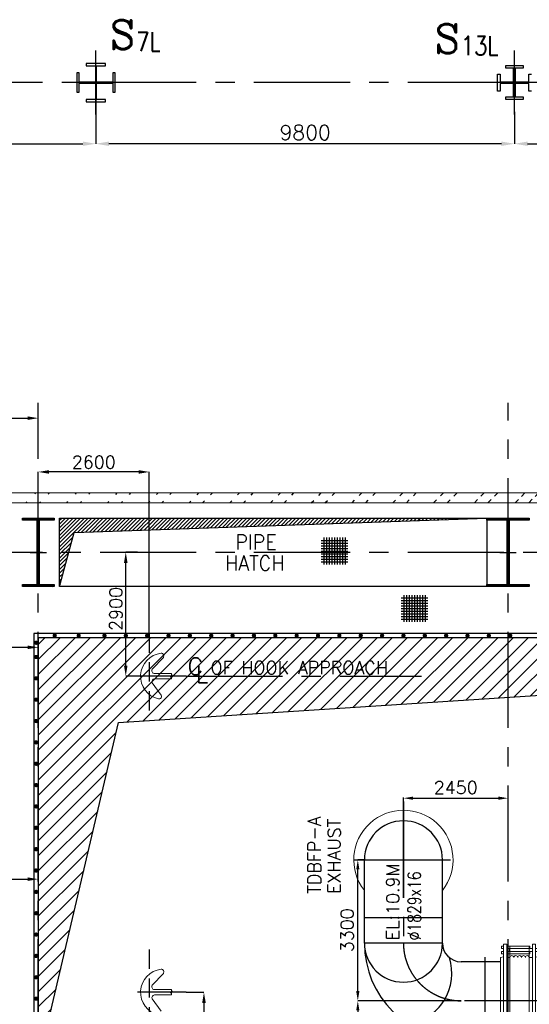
# Model space of a CAD drawing. Header units: inches. Extents: x 0 to 1544102, y -90707 to 23144100.
# Tile 86 of 181: x 216901 to 228834, y 143502 to 166557. Entities that reach past the tile are written whole.
import ezdxf

# ---------------------------------------------------------------- set-up
doc = ezdxf.new("R2010")
doc.units = ezdxf.units.IN
doc.header["$LTSCALE"] = 1800
doc.header["$MEASUREMENT"] = 0
for name, pattern in [('CENTER', [2, 1.25, -0.25, 0.25, -0.25]), ('GTDASH', [12, 8, -4]), ('HIDDEN', [0.375, 0.25, -0.125])]:
    doc.linetypes.add(name, pattern=pattern)
doc.layers.get('0').update_dxf_attribs({"color": 253})
for name, color, linetype in [('1_01_STEEL_TIER1', 7, 'Continuous'), ('CEN', 2, 'CENTER'), ('CEN_1', 8, 'CENTER'), ('COL', 1, 'Continuous'), ('GRID', 251, 'CENTER'), ('OPENING', 40, 'Continuous'), ('PIPE', 5, 'Continuous'), ('STEEL', 231, 'Continuous')]:
    doc.layers.add(name, color=color, linetype=linetype)
for name, color, linetype, lineweight in [('DIM', 4, 'Continuous', 18), ('EQUIP', 8, 'Continuous', 9), ('TEXT', 3, 'Continuous', 18), ('WALL', 6, 'Continuous', 18)]:
    doc.layers.add(name, color=color, linetype=linetype, lineweight=lineweight)
doc.styles.add('C4', font='COMPLEX', dxfattribs={"width": 0.75, "height": 625})
doc.styles.add('ROMANS', font='romans.shx')
doc.styles.add('S3', font='simplex.shx', dxfattribs={"width": 0.75, "height": 320})
doc.dimstyles.new('MAIN', dxfattribs={"dimtxt": 300, "dimasz": 225, "dimexe": 20, "dimexo": 20, "dimgap": 100, "dimtad": 1, "dimdec": 0, "dimzin": 0, "dimdsep": 46, "dimtxsty": 'ROMANS', "dimcen": 0.09, "dimclrd": 256, "dimclre": 9, "dimclrt": 256, "dimadec": 0, "dimazin": 0, "dimtfac": 1, "dimtdec": 0, "dimtofl": 0, "dimtmove": 0, "dimatfit": 3, "dimfxl": 0.18, "dimtolj": 1, "dimtzin": 0, "dimarcsym": 0})
doc.dimstyles.new('STANDARD1', dxfattribs={"dimtxt": 300, "dimasz": 250, "dimexe": 0, "dimexo": 0, "dimgap": 80, "dimtad": 1, "dimdec": 0, "dimzin": 0, "dimdsep": 46, "dimtxsty": 'ROMANS', "dimcen": 0, "dimclrd": 4, "dimclre": 4, "dimclrt": 4, "dimadec": 0, "dimazin": 0, "dimtfac": 0.09, "dimtdec": 0, "dimtix": 1, "dimtofl": 0, "dimtmove": 0, "dimatfit": 3, "dimfxl": 1, "dimtolj": 1, "dimtzin": 0, "dimarcsym": 0})
doc.dimstyles.new('USER175', dxfattribs={"dimscale": 175, "dimtxt": 2, "dimasz": 1.75, "dimexe": 0, "dimexo": 0, "dimgap": 0.5, "dimtad": 1, "dimdec": 0, "dimzin": 0, "dimdsep": 46, "dimtxsty": 'ROMANS', "dimcen": 0, "dimclrd": 4, "dimclre": 4, "dimclrt": 4, "dimadec": 0, "dimazin": 0, "dimtfac": 0.09, "dimtdec": 0, "dimtix": 1, "dimtofl": 0, "dimtmove": 0, "dimatfit": 3, "dimfxl": 1, "dimtolj": 1, "dimtzin": 0, "dimarcsym": 0})

# ---------------------------------------------------------------- blocks, each defined once
blk = doc.blocks.new('C-ROW COLUMN')
at = {"layer": 'COL'}
h = blk.add_hatch(dxfattribs=at)
h.set_pattern_fill('ANSI31', color=256, scale=200, style=0)
h.set_pattern_definition([(45, (-1315.907, -6.545), (-17.6776695, 17.6776695), [])])
h.paths.add_polyline_path([(77950, 120865), (76960, 120865), (76960, 120820), (77950, 120820)])
h.paths.add_polyline_path([(77478, 120820), (77433, 120820), (77433, 119310), (77478, 119310)])
h.paths.add_polyline_path([(77950, 119310), (76960, 119310), (76960, 119265), (77950, 119265)])
at = {"layer": 'CEN'}
for p, q in [((77455, 119265), (77455, 120865)), ((77264, 120065), (77647, 120065))]:
    blk.add_line(p, q, dxfattribs=at)
at = {"layer": 'COL'}
for points in [[(76960, 120865), (77950, 120865), (77950, 120820), (76960, 120820)], [(77433, 120820), (77478, 120820), (77478, 119310), (77433, 119310)], [(76960, 119310), (77950, 119310), (77950, 119265), (76960, 119265)]]:
    blk.add_lwpolyline(points, close=True, dxfattribs=at)
blk = doc.blocks.new('*D1645')
at = {"layer": 'Defpoints', "color": 0, "transparency": 16777216}
for p in [(-1100, 7079), (-1100, 6979), (400, 6979)]:
    blk.add_point(p, dxfattribs=at)
at = {"layer": 'DIM', "color": 4, "lineweight": -2, "transparency": 16777216}
for p, q in [((-1100, 6979), (-1100, 7079)), ((150, 7079), (-850, 7079)), ((400, 6979), (400, 7079))]:
    blk.add_line(p, q, dxfattribs=at)
at = {"layer": 'DIM', "color": 4, "transparency": 16777216}
for points in [[(-850, 7121), (-850, 7037), (-1100, 7079)], [(150, 7121), (150, 7037), (400, 7079)]]:
    blk.add_solid(points, dxfattribs=at)
at = {"layer": 'DIM', "color": 4, "transparency": 16777216, "insert": (-350, 7309), "char_height": 300, "attachment_point": 5, "style": 'ROMANS'}
blk.add_mtext('\\A1;1500', dxfattribs=at)
blk = doc.blocks.new('*D1646')
at = {"layer": 'Defpoints', "color": 0, "transparency": 16777216}
for p in [(4400, 1982), (400, 1730), (4400, 1730)]:
    blk.add_point(p, dxfattribs=at)
at = {"layer": 'DIM', "color": 4, "lineweight": -2, "transparency": 16777216}
for p, q in [((400, 1730), (400, 1982)), ((650, 1982), (4150, 1982)), ((4400, 1730), (4400, 1982))]:
    blk.add_line(p, q, dxfattribs=at)
at = {"layer": 'DIM', "color": 4, "transparency": 16777216}
for points in [[(650, 2024), (650, 1940), (400, 1982)], [(4150, 2024), (4150, 1940), (4400, 1982)]]:
    blk.add_solid(points, dxfattribs=at)
at = {"layer": 'DIM', "color": 4, "transparency": 16777216, "insert": (2400, 2212), "char_height": 300, "attachment_point": 5, "style": 'ROMANS'}
blk.add_mtext('\\A1;4000', dxfattribs=at)
blk = doc.blocks.new('*D1644')
at = {"layer": 'Defpoints', "color": 0, "transparency": 16777216}
for p in [(9050, 1982), (9050, 1446), (4400, 1330)]:
    blk.add_point(p, dxfattribs=at)
at = {"layer": 'DIM', "color": 4, "lineweight": -2, "transparency": 16777216}
for p, q in [((4400, 1330), (4400, 1982)), ((4650, 1982), (8800, 1982)), ((9050, 1446), (9050, 1982))]:
    blk.add_line(p, q, dxfattribs=at)
at = {"layer": 'DIM', "color": 4, "transparency": 16777216}
for points in [[(4650, 2024), (4650, 1940), (4400, 1982)], [(8800, 2024), (8800, 1940), (9050, 1982)]]:
    blk.add_solid(points, dxfattribs=at)
at = {"layer": 'DIM', "color": 4, "transparency": 16777216, "insert": (6725, 2212), "char_height": 300, "attachment_point": 5, "style": 'ROMANS'}
blk.add_mtext('\\A1;4650', dxfattribs=at)
blk = doc.blocks.new('*D318')
at = {"layer": 'Defpoints', "color": 0, "transparency": 16777216}
for p in [(233586, 164802), (228486, 164402), (233586, 163652)]:
    blk.add_point(p, dxfattribs=at)
at = {"layer": 'DIM', "color": 4, "lineweight": -2, "transparency": 16777216}
for p, q in [((233586, 164802), (233586, 163652)), ((228486, 164402), (228486, 163652)), ((228792, 163652), (233280, 163652))]:
    blk.add_line(p, q, dxfattribs=at)
at = {"layer": 'DIM', "color": 4, "transparency": 16777216}
for points in [[(228792, 163703), (228792, 163601), (228486, 163652)], [(233280, 163703), (233280, 163601), (233586, 163652)]]:
    blk.add_solid(points, dxfattribs=at)
at = {"layer": 'DIM', "color": 4, "transparency": 16777216, "insert": (231036, 163914), "char_height": 350, "attachment_point": 5, "style": 'ROMANS'}
blk.add_mtext('\\A1;5100', dxfattribs=at)
blk = doc.blocks.new('*D319')
at = {"layer": 'Defpoints', "color": 0, "transparency": 16777216}
for p in [(218686, 165170), (228486, 164402), (218686, 163652)]:
    blk.add_point(p, dxfattribs=at)
at = {"layer": 'DIM', "color": 4, "lineweight": -2, "transparency": 16777216}
for p, q in [((218686, 165170), (218686, 163652)), ((228486, 164402), (228486, 163652)), ((228180, 163652), (218992, 163652))]:
    blk.add_line(p, q, dxfattribs=at)
at = {"layer": 'DIM', "color": 4, "transparency": 16777216}
for points in [[(218992, 163703), (218992, 163601), (218686, 163652)], [(228180, 163703), (228180, 163601), (228486, 163652)]]:
    blk.add_solid(points, dxfattribs=at)
at = {"layer": 'DIM', "color": 4, "transparency": 16777216, "insert": (223586, 163914), "char_height": 350, "attachment_point": 5, "style": 'ROMANS'}
blk.add_mtext('\\A1;9800', dxfattribs=at)
blk = doc.blocks.new('*D320')
at = {"layer": 'Defpoints', "color": 0, "transparency": 16777216}
for p in [(218686, 165170), (206686, 164229), (218686, 163652)]:
    blk.add_point(p, dxfattribs=at)
at = {"layer": 'DIM', "color": 4, "lineweight": -2, "transparency": 16777216}
for p, q in [((218686, 165170), (218686, 163652)), ((206686, 164229), (206686, 163652)), ((206992, 163652), (218380, 163652))]:
    blk.add_line(p, q, dxfattribs=at)
at = {"layer": 'DIM', "color": 4, "transparency": 16777216}
for points in [[(206992, 163703), (206992, 163601), (206686, 163652)], [(218380, 163703), (218380, 163601), (218686, 163652)]]:
    blk.add_solid(points, dxfattribs=at)
at = {"layer": 'DIM', "color": 4, "transparency": 16777216, "insert": (212686, 163914), "char_height": 350, "attachment_point": 5, "style": 'ROMANS'}
blk.add_mtext('\\A1;12000', dxfattribs=at)
blk = doc.blocks.new('*D483')
at = {"layer": 'Defpoints', "color": 0, "transparency": 16777216}
for p in [(108642, 98028), (108914, 98028), (108914, 95128)]:
    blk.add_point(p, dxfattribs=at)
at = {"layer": 'DIM', "color": 4, "lineweight": -2, "transparency": 16777216}
for p, q in [((108914, 98028), (108642, 98028)), ((108642, 95378), (108642, 97778)), ((108914, 95128), (108642, 95128))]:
    blk.add_line(p, q, dxfattribs=at)
at = {"layer": 'DIM', "color": 4, "transparency": 16777216}
for points in [[(108600, 97778), (108684, 97778), (108642, 98028)], [(108600, 95378), (108684, 95378), (108642, 95128)]]:
    blk.add_solid(points, dxfattribs=at)
at = {"layer": 'DIM', "color": 4, "transparency": 16777216, "insert": (108412, 96703), "char_height": 300, "attachment_point": 5, "rotation": 90, "style": 'ROMANS'}
blk.add_mtext('\\A1;2900', dxfattribs=at)
blk = doc.blocks.new('*D484')
at = {"layer": 'Defpoints', "color": 0, "transparency": 16777216}
for p in [(106594, 99910), (106594, 99358), (109194, 96128)]:
    blk.add_point(p, dxfattribs=at)
at = {"layer": 'DIM', "color": 4, "lineweight": -2, "transparency": 16777216}
for p, q in [((106594, 99358), (106594, 99910)), ((108944, 99910), (106844, 99910)), ((109194, 96128), (109194, 99910))]:
    blk.add_line(p, q, dxfattribs=at)
at = {"layer": 'DIM', "color": 4, "transparency": 16777216}
for points in [[(106844, 99952), (106844, 99869), (106594, 99910)], [(108944, 99952), (108944, 99869), (109194, 99910)]]:
    blk.add_solid(points, dxfattribs=at)
at = {"layer": 'DIM', "color": 4, "transparency": 16777216, "insert": (107894, 100140), "char_height": 300, "attachment_point": 5, "style": 'ROMANS'}
blk.add_mtext('\\A1;2600', dxfattribs=at)
blk = doc.blocks.new('*D485')
at = {"layer": 'Defpoints', "color": 0, "transparency": 16777216}
for p in [(110059, 87728), (110059, 85028), (110473, 85028)]:
    blk.add_point(p, dxfattribs=at)
at = {"layer": 'DIM', "color": 4, "lineweight": -2, "transparency": 16777216}
for p, q in [((110059, 87728), (110473, 87728)), ((110473, 87478), (110473, 85278)), ((110059, 85028), (110473, 85028))]:
    blk.add_line(p, q, dxfattribs=at)
at = {"layer": 'DIM', "color": 4, "transparency": 16777216}
for points in [[(110432, 87478), (110515, 87478), (110473, 87728)], [(110432, 85278), (110515, 85278), (110473, 85028)]]:
    blk.add_solid(points, dxfattribs=at)
at = {"layer": 'DIM', "color": 4, "transparency": 16777216, "insert": (110243, 86762), "char_height": 300, "attachment_point": 5, "rotation": 90, "style": 'ROMANS'}
blk.add_mtext('\\A1;2700', dxfattribs=at)
blk = doc.blocks.new('A$C488D3A92')
at = {"layer": 'DIM', "color": 1}
for p, q in [((-1075, 1225), (-1075, 1275)), ((-1075, 1275), (-1025, 1275)), ((-1075, 1225), (-1025, 1225)), ((-1025, 0), (-1025, 1325)), ((-1025, 1325), (-950, 1325)), ((-950, 0), (-950, 1325)), ((-950, 1275), (-360, 1275)), ((-950, 1225), (-360, 1225)), ((-725, 0), (-725, 1225)), ((-375, 0), (-375, 1225)), ((-360, 1225), (-360, 1275)), ((-1100, 1013), (-1025, 1032)), ((-1100, 0), (-1100, 1013)), ((-1075, 1100), (-1075, 1150)), ((-1075, 1150), (-1025, 1150)), ((-1075, 1100), (-1025, 1100)), ((-950, 1150), (-725, 1150)), ((-950, 1100), (-725, 1100)), ((-950, 1013), (-725, 1013)), ((-875, 0), (-875, 1013)), ((-375, 1013), (-50, 1013)), ((-125, 150), (-125, 1013)), ((-50, 0), (-50, 1150)), ((-50, 1150), (25, 1150)), ((25, 0), (25, 1150)), ((100, 1013), (25, 1032)), ((100, 0), (100, 1013)), ((-1100, 0), (-1100, -1013)), ((-1025, 0), (-1025, -1325)), ((-950, 0), (-950, -1325)), ((-875, 0), (-875, -1013)), ((-725, 150), (-50, 150)), ((-725, 0), (-725, -1225)), ((-375, 0), (-375, -1225)), ((-50, 0), (-50, -1150)), ((25, 0), (25, -1150)), ((100, 0), (100, -1013)), ((-725, -150), (-50, -150)), ((-125, -150), (-125, -1013)), ((-1100, -1013), (-1025, -1032)), ((-1075, -1100), (-1075, -1150)), ((-1075, -1100), (-1025, -1100)), ((-1075, -1150), (-1025, -1150)), ((-950, -1013), (-725, -1013)), ((-950, -1100), (-725, -1100)), ((-950, -1150), (-725, -1150)), ((-375, -1013), (-50, -1013)), ((-50, -1150), (25, -1150)), ((100, -1013), (25, -1032)), ((-1075, -1225), (-1075, -1275)), ((-1075, -1225), (-1025, -1225)), ((-1075, -1275), (-1025, -1275)), ((-1025, -1325), (-950, -1325)), ((-950, -1225), (-360, -1225)), ((-950, -1275), (-360, -1275)), ((-360, -1225), (-360, -1275))]:
    blk.add_line(p, q, dxfattribs=at)
at = {"layer": 'DIM', "color": 2}
blk.add_line((-1100, 0), (100, 0), dxfattribs=at)
at = {"layer": 'DIM', "color": 1}
for radius in [100, 50]:
    blk.add_circle((-550, 0), radius, dxfattribs=at)
blk = doc.blocks.new('A$C75F90098')
at = {"layer": 'CEN'}
for p, q in [((0, 947), (0, 33)), ((1645, 490), (-1120, 490))]:
    blk.add_line(p, q, dxfattribs=at)
at = {"layer": 'TEXT', "color": 1}
for p, q in [((1172, 990), (1251, 990)), ((1172, 990), (1172, 190)), ((1438, 990), (1251, 990)), ((1438, 190), (1438, 990)), ((-1120, 640), (-1120, 340)), ((-915, 640), (-1120, 640)), ((1045, 650), (1172, 650)), ((1499, 650), (1438, 650)), ((-915, 340), (-1120, 340)), ((1045, 330), (1172, 330)), ((1503, 334), (1438, 334)), ((1172, 190), (1231, 190)), ((1231, 190), (1438, 190))]:
    blk.add_line(p, q, dxfattribs=at)
at = {"layer": 'TEXT', "color": 1, "flags": 128}
for points in [[(1251, 1244), (1105, 1244), (1095, 1241), (1088, 1234), (1085, 1224), (1088, 1214), (1095, 1207), (1105, 1204), (1251, 1204)], [(1251, 1244), (1266, 1244)], [(1251, 1204), (1266, 1204)], [(1266, 1244), (1505, 1244), (1515, 1241), (1522, 1234), (1525, 1224), (1522, 1214), (1515, 1207), (1505, 1204), (1266, 1204)], [(1272, 990), (1272, 1204)], [(1338, 990), (1338, 1204)], [(-397, 947), (-915, 947), (-54, 515), (-55, 513), (-60, 490), (-55, 467), (-54, 465), (-915, 33), (914, 33), (171, 410), (900, 410)], [(900, 570), (171, 570), (914, 947), (-397, 947)], [(1045, 223), (1045, 757), (927, 757), (927, 223), (1045, 223)], [(-53, 515), (-53, 515), (-54, 515)], [(-54, 465), (-53, 465), (-53, 465)], [(13, 515), (11, 515), (6, 515), (0, 515), (-6, 515), (-11, 515), (-16, 515), (-22, 515), (-23, 515), (-27, 515), (-31, 515), (-35, 515), (-40, 515), (-42, 515), (-43, 515), (-46, 515), (-47, 515), (-48, 515), (-50, 515), (-52, 515)], [(-52, 465), (-50, 465), (-48, 465), (-47, 465), (-46, 465), (-43, 465), (-42, 465), (-40, 465), (-35, 465), (-31, 465), (-27, 465), (-23, 465), (-22, 465), (-16, 465), (-11, 465), (-6, 465), (0, 465), (6, 465), (11, 465), (13, 465)], [(171, 570), (164, 567), (160, 566), (151, 562), (135, 556), (130, 555), (117, 550), (100, 544), (86, 540), (77, 537), (73, 536), (60, 532), (50, 530), (40, 528), (31, 526), (23, 525), (15, 524), (13, 524), (13, 456), (15, 456), (23, 455), (31, 454), (40, 452), (50, 450), (60, 448), (73, 444), (77, 443), (86, 440), (100, 436), (117, 430), (130, 425), (135, 424), (151, 418), (160, 414), (164, 413), (171, 410)], [(927, 330), (900, 330), (900, 650), (927, 650)], [(1499, 650), (1503, 646)], [(1503, 646), (1499, 650)], [(1504, 646), (1517, 635), (1519, 634), (1538, 619), (1545, 615), (1565, 599), (1589, 590), (1598, 584), (1632, 577), (1645, 579)], [(1578, 594), (1565, 599), (1545, 615), (1538, 619), (1519, 634), (1517, 635), (1504, 646)], [(1645, 401), (1645, 579), (1645, 401), (1632, 403), (1598, 396), (1589, 390), (1565, 381), (1545, 365), (1538, 361), (1519, 346), (1517, 345), (1504, 334)], [(1578, 386), (1589, 390), (1598, 396), (1632, 403), (1645, 401), (1645, 579), (1632, 577), (1598, 584), (1589, 590), (1578, 594)], [(1503, 334), (1499, 330)], [(1499, 330), (1503, 334)], [(1504, 334), (1517, 345), (1519, 346), (1538, 361), (1545, 365), (1565, 381), (1578, 386)]]:
    blk.add_lwpolyline(points, dxfattribs=at)
at = {"layer": 'TEXT', "color": 1, "linetype": 'GTDASH', "flags": 128}
for points in [[(1344, 1204), (1105, 1204), (1115, 1207), (1122, 1214), (1125, 1224), (1122, 1234), (1115, 1241), (1105, 1244), (1505, 1244), (1495, 1241), (1488, 1234), (1485, 1224), (1488, 1214), (1495, 1207), (1505, 1204), (1344, 1204)], [(1272, 1204), (1272, 1224), (1338, 1224), (1338, 1204)], [(1338, 1224), (1272, 1224)], [(1438, 990), (1172, 990)], [(1338, 990), (1338, 898), (1272, 898), (1272, 990)], [(1045, 757), (1045, 223), (927, 223), (927, 757), (1045, 757)], [(1338, 898), (1272, 898)], [(-54, 515), (-53, 515), (-53, 515)], [(-53, 465), (-53, 465), (-54, 465)], [(-52, 515), (-50, 515), (-48, 515), (-47, 515), (-46, 515), (-43, 515), (-42, 515), (-40, 515), (-35, 515), (-31, 515), (-27, 515), (-23, 515), (-22, 515), (-16, 515), (-11, 515), (-6, 515), (0, 515), (6, 515), (11, 515), (13, 515), (13, 524)], [(13, 515), (13, 465), (11, 465), (6, 465), (0, 465), (-6, 465), (-11, 465), (-16, 465), (-22, 465), (-23, 465), (-27, 465), (-31, 465), (-35, 465), (-40, 465), (-42, 465), (-43, 465), (-46, 465), (-47, 465), (-48, 465), (-50, 465), (-52, 465)], [(13, 465), (13, 456), (13, 524), (15, 524), (23, 525), (31, 526), (40, 528), (50, 530), (60, 532), (73, 536), (77, 537), (86, 540), (100, 544), (117, 550), (130, 555), (135, 556), (151, 562), (160, 566), (164, 567), (171, 570)], [(900, 650), (900, 330)], [(900, 570), (900, 410)], [(900, 410), (900, 570)], [(927, 330), (927, 650)], [(927, 650), (927, 330)], [(1045, 650), (1045, 330)], [(1045, 330), (1045, 650)], [(1645, 401), (1645, 579)], [(171, 410), (164, 413), (160, 414), (151, 418), (135, 424), (130, 425), (117, 430), (100, 436), (86, 440), (77, 443), (73, 444), (60, 448), (50, 450), (40, 452), (31, 454), (23, 455), (15, 456), (13, 456)], [(1172, 190), (1438, 190)]]:
    blk.add_lwpolyline(points, dxfattribs=at)
at = {"layer": 'TEXT', "color": 1, "flags": 128}
blk.add_lwpolyline([(-915, 33), (914, 33), (914, 947), (-915, 947)], close=True, dxfattribs=at)
blk = doc.blocks.new('A$C57677B11')
at = {"layer": 'DIM', "color": 1}
for p, q in [((-875, 1225), (-875, 1275)), ((-875, 1275), (-825, 1275)), ((-875, 1225), (-825, 1225)), ((-825, 1325), (-750, 1325)), ((-825, 0), (-825, 1325)), ((-750, 0), (-750, 1325)), ((-750, 1275), (-210, 1275)), ((-750, 1225), (-150, 1225)), ((-685, 1150), (-685, 1225)), ((-675, 1013), (-675, 1275)), ((-225, 1013), (-225, 1275)), ((-210, 1225), (-210, 1275)), ((-150, 1325), (-75, 1325)), ((-150, 0), (-150, 1325)), ((-75, 0), (-75, 1325)), ((-75, 1225), (-25, 1225)), ((-25, 1150), (-25, 1225)), ((-900, 1013), (-825, 1032)), ((-900, 0), (-900, 1013)), ((-875, 1100), (-875, 1150)), ((-875, 1150), (-825, 1150)), ((-875, 1100), (-825, 1100)), ((-750, 1150), (-150, 1150)), ((-750, 1100), (-210, 1100)), ((-750, 1013), (-675, 1013)), ((-675, 0), (-675, 1013)), ((-225, 1013), (-150, 1013)), ((-225, 0), (-225, 1013)), ((-210, 1100), (-210, 1150)), ((-75, 1150), (-25, 1150)), ((0, 1013), (-75, 1032)), ((0, 0), (0, 1013)), ((-900, 0), (-900, -1013)), ((-825, 0), (-825, -1325)), ((-750, 0), (-750, -1325)), ((-675, 0), (-675, -1013)), ((-225, 0), (-225, -1013)), ((-150, 0), (-150, -1325)), ((-75, 0), (-75, -1325)), ((0, 0), (0, -1013)), ((-900, -1013), (-825, -1032)), ((-875, -1100), (-875, -1150)), ((-875, -1100), (-825, -1100)), ((-875, -1150), (-825, -1150)), ((-750, -1013), (-675, -1013)), ((-750, -1100), (-210, -1100)), ((-750, -1150), (-150, -1150)), ((-685, -1150), (-685, -1225)), ((-675, -1013), (-675, -1275)), ((-225, -1013), (-150, -1013)), ((-225, -1013), (-225, -1275)), ((-210, -1100), (-210, -1150)), ((0, -1013), (-75, -1032)), ((-75, -1150), (-25, -1150)), ((-25, -1150), (-25, -1225)), ((-875, -1225), (-875, -1275)), ((-875, -1225), (-825, -1225)), ((-875, -1275), (-825, -1275)), ((-825, -1325), (-750, -1325)), ((-750, -1225), (-150, -1225)), ((-750, -1275), (-210, -1275)), ((-210, -1225), (-210, -1275)), ((-150, -1325), (-75, -1325)), ((-75, -1225), (-25, -1225))]:
    blk.add_line(p, q, dxfattribs=at)
at = {"layer": 'DIM', "color": 2}
blk.add_line((-900, 0), (0, 0), dxfattribs=at)
at = {"layer": 'DIM', "color": 1}
for centre, start, end in [((-630, 1013), 0, 180), ((-540, 1013), 0, 180), ((-450, 1013), 0, 180), ((-360, 1013), 0, 180), ((-270, 1013), 0, 180), ((-630, -1013), 180, 0), ((-540, -1013), 180, 0), ((-450, -1013), 180, 0), ((-360, -1013), 180, 0), ((-270, -1013), 180, 0)]:
    blk.add_arc(centre, 45, start, end, dxfattribs=at)
blk = doc.blocks.new('A$C666C458F')
at = {"layer": 'CEN'}
for p, q in [((7700, 25265), (7700, 19850)), ((-7700, 23163), (-7700, 19850)), ((-8847, 21800), (-6422, 21800)), ((8847, 21800), (6422, 21800)), ((-5795, 19520), (-5795, 17480)), ((5795, 19520), (5795, 17480)), ((-4020, 18500), (-6350, 18500)), ((4020, 18500), (6350, 18500)), ((-2670, 7260), (-2670, 17150)), ((2670, 7260), (2670, 17150)), ((-2409, 11080), (-2931, 11080)), ((2409, 11080), (2931, 11080)), ((2430, 11080), (2993, 11080)), ((-1756, 8132), (-3585, 8132)), ((3584, 8132), (1755, 8132)), ((-1756, 7528), (-3585, 7528)), ((3584, 7528), (1755, 7528))]:
    blk.add_line(p, q, dxfattribs=at)
for centre, start, end in [((-6350, 19850), 180, 270), ((6350, 19850), 270, 0), ((-4020, 17150), 0, 90), ((4020, 17150), 90, 180)]:
    blk.add_arc(centre, 1350, start, end, dxfattribs=at)
at = {"layer": 'CEN_1'}
for p, q in [((-7700, 20911), (-7700, 23030)), ((-2302, 11330), (-4029, 11330)), ((2302, 11330), (4029, 11330))]:
    blk.add_line(p, q, dxfattribs=at)
at = {"layer": 'DIM', "color": 1}
for p, q in [((-3770, 11680), (-3870, 11680)), ((-3870, 11680), (-3870, 10980)), ((-3820, 11680), (-3820, 10980)), ((-3770, 11680), (-3770, 10980)), ((-3585, 11584), (-3770, 11584)), ((3584, 11584), (3770, 11584)), ((3770, 11680), (3870, 11680)), ((3770, 11680), (3770, 10980)), ((3820, 11680), (3820, 10980)), ((3870, 11680), (3870, 10980)), ((-3585, 11076), (-3770, 11076)), ((3584, 11076), (3770, 11076)), ((-3770, 10980), (-3870, 10980)), ((3770, 10980), (3870, 10980))]:
    blk.add_line(p, q, dxfattribs=at)
for centre, radius in [((-2670, 11080), 203), ((-2670, 11080), 150), ((2670, 11080), 203), ((2670, 11080), 203), ((2670, 11080), 150), ((2670, 11080), 150)]:
    blk.add_circle(centre, radius, dxfattribs=at)
for centre in [(-7700, 21800), (7700, 21800)]:
    blk.add_arc(centre, 1162, 321.8751, 218.1249, dxfattribs=at)
at = {"layer": 'PIPE'}
for p, q in [((-8614, 19850), (-8614, 21800)), ((-6785, 19850), (-6785, 21800)), ((6786, 19850), (6786, 21800)), ((8615, 19850), (8615, 21800)), ((-8614, 20450), (-6785, 20450)), ((6786, 20450), (8615, 20450)), ((-6785, 19850), (-8614, 19850)), ((8615, 19850), (6786, 19850)), ((-5430, 19415), (-6350, 19415)), ((-4530, 19415), (-4020, 19415)), ((-4020, 17586), (-4020, 19415)), ((4520, 19415), (4020, 19415)), ((4020, 17586), (4020, 19415)), ((5430, 19415), (6350, 19415)), ((-5430, 17586), (-6350, 17586)), ((-4530, 17586), (-4020, 17586)), ((4520, 17586), (4020, 17586)), ((5430, 17586), (6350, 17586)), ((-3585, 17150), (-1756, 17150)), ((-3585, 15230), (-3585, 17150)), ((-1756, 15230), (-1756, 17150)), ((3584, 17150), (1755, 17150)), ((1755, 15230), (1755, 17150)), ((3584, 15230), (3584, 17150)), ((-3585, 14130), (-3585, 15030)), ((-1756, 14130), (-1756, 15030)), ((1755, 14130), (1755, 15030)), ((3584, 14130), (3584, 15030)), ((-3585, 10314), (-3585, 12930)), ((-1756, 10314), (-1756, 12930)), ((1755, 10314), (1755, 12930)), ((3584, 10314), (3584, 12930)), ((-3585, 7260), (-3585, 9400)), ((-1756, 7260), (-1756, 9400)), ((1755, 7260), (1755, 9400)), ((3584, 7260), (3584, 9400)), ((-1756, 8400), (-3585, 8400)), ((3584, 8400), (1755, 8400)), ((-3585, 7260), (-1756, 7260)), ((3584, 7260), (1755, 7260))]:
    blk.add_line(p, q, dxfattribs=at)
for centre, radius, start, end in [((-7700, 21800), 914, 0, 180), ((7700, 21800), 914, 0, 180), ((-6350, 19850), 2264, 180, 270), ((-7700, 19850), 914, 180, 0), ((-6350, 19850), 436, 180, 270), ((6350, 19850), 436, 270, 0), ((6350, 19850), 2264, 270, 0), ((7700, 19850), 914, 180, 0), ((-7762, 19143), 1196, 278.0287, 17.9009), ((-4020, 17150), 2264, 0, 90), ((4020, 17150), 2264, 90, 180), ((7762, 19143), 1181, 160.821, 261.3566), ((-4020, 17150), 436, 0, 90), ((4020, 17150), 436, 90, 180), ((-2670, 9781), 1886, 240.9922, 299.0078), ((2670, 9781), 1886, 240.9922, 299.0078), ((-2670, 9480), 1886, 240.9922, 299.0078), ((2670, 9480), 1886, 240.9922, 299.0078)]:
    blk.add_arc(centre, radius, start, end, dxfattribs=at)
at = {"layer": 'DIM'}
for name, p in [('A$C57677B11', (-4530, 18500)), ('A$C75F90098', (2670, 9367))]:
    blk.add_blockref(name, p, dxfattribs=at)
at = {"layer": 'DIM', "xscale": -1}
for name, p in [('A$C57677B11', (4530, 18500)), ('A$C75F90098', (-2670, 9367))]:
    blk.add_blockref(name, p, dxfattribs=at)
at = {"layer": 'DIM', "rotation": 270}
for p in [(-2670, 15130), (-2670, 13030)]:
    blk.add_blockref('A$C488D3A92', p, dxfattribs=at)
at = {"layer": 'DIM', "xscale": -1, "rotation": 90}
for p in [(2670, 15130), (2670, 13030)]:
    blk.add_blockref('A$C488D3A92', p, dxfattribs=at)
at = {"layer": 'TEXT', "style": 'ROMANS', "width": 0.8}
for p in [(7560, 23360), (-7294, 19915)]:
    blk.add_text('%%C1829x16', height=300, rotation=90, dxfattribs=at).set_placement(p)
at = {"layer": 'TEXT', "style": 'ROMANS'}
for s, p in [('EXHAUST', (9772, 22055)), ('TDBFP-B ', (9295, 22055)), ('TDBFP-A ', (-9636, 21006)), ('EXHAUST', (-9171, 21006))]:
    blk.add_text(s, height=300, rotation=90, dxfattribs=at).set_placement(p)
at = {"layer": 'TEXT', "char_height": 300, "attachment_point": 6, "rotation": 90, "style": 'ROMANS'}
for insert in [(7949, 24969), (-7949, 21718)]:
    blk.add_mtext('\\A1;EL:10.9M', dxfattribs=dict(at, insert=insert))
blk = doc.blocks.new('*D350')
at = {"layer": 'Defpoints', "color": 0, "transparency": 16777216}
for p in [(228336, 148328), (225886, 148063), (228336, 148063)]:
    blk.add_point(p, dxfattribs=at)
at = {"layer": 'DIM', "color": 9, "lineweight": -2, "transparency": 16777216}
for p, q in [((225886, 148083), (225886, 148348)), ((228336, 148083), (228336, 148348))]:
    blk.add_line(p, q, dxfattribs=at)
at = {"layer": 'DIM', "lineweight": -2, "transparency": 16777216}
blk.add_line((226111, 148328), (228111, 148328), dxfattribs=at)
at = {"layer": 'DIM', "transparency": 16777216}
for points in [[(226111, 148366), (226111, 148291), (225886, 148328)], [(228111, 148366), (228111, 148291), (228336, 148328)]]:
    blk.add_solid(points, dxfattribs=at)
at = {"layer": 'DIM', "transparency": 16777216, "insert": (227111, 148578), "char_height": 300, "attachment_point": 5, "style": 'ROMANS'}
blk.add_mtext('\\A1;2450', dxfattribs=at)
blk = doc.blocks.new('*D351')
at = {"layer": 'Defpoints', "color": 0, "transparency": 16777216}
for p in [(227236, 143585), (224199, 141085), (224818, 141085)]:
    blk.add_point(p, dxfattribs=at)
at = {"layer": 'DIM', "color": 9, "lineweight": -2, "transparency": 16777216}
for p, q in [((227236, 143585), (224818, 143585)), ((224199, 141085), (224818, 141085))]:
    blk.add_line(p, q, dxfattribs=at)
at = {"layer": 'DIM', "lineweight": -2, "transparency": 16777216}
blk.add_line((224818, 143360), (224818, 141310), dxfattribs=at)
at = {"layer": 'DIM', "transparency": 16777216}
for points in [[(224781, 143360), (224856, 143360), (224818, 143585)], [(224781, 141310), (224856, 141310), (224818, 141085)]]:
    blk.add_solid(points, dxfattribs=at)
at = {"layer": 'DIM', "transparency": 16777216, "insert": (224568, 142813), "char_height": 300, "attachment_point": 5, "rotation": 90, "style": 'ROMANS'}
blk.add_mtext('\\A1;2500', dxfattribs=at)
blk = doc.blocks.new('*D352')
at = {"layer": 'Defpoints', "color": 0, "transparency": 16777216}
for p in [(224818, 146885), (224972, 146885), (227236, 143585)]:
    blk.add_point(p, dxfattribs=at)
at = {"layer": 'DIM', "color": 9, "lineweight": -2, "transparency": 16777216}
for p, q in [((224972, 146885), (224818, 146885)), ((227236, 143585), (224818, 143585))]:
    blk.add_line(p, q, dxfattribs=at)
at = {"layer": 'DIM', "lineweight": -2, "transparency": 16777216}
blk.add_line((224818, 143810), (224818, 146660), dxfattribs=at)
at = {"layer": 'DIM', "transparency": 16777216}
for points in [[(224781, 146660), (224856, 146660), (224818, 146885)], [(224781, 143810), (224856, 143810), (224818, 143585)]]:
    blk.add_solid(points, dxfattribs=at)
at = {"layer": 'DIM', "transparency": 16777216, "insert": (224568, 145235), "char_height": 300, "attachment_point": 5, "rotation": 90, "style": 'ROMANS'}
blk.add_mtext('\\A1;3300', dxfattribs=at)
blk = doc.blocks.new('*D398')
at = {"layer": 'Defpoints', "color": 0, "transparency": 16777216}
for p in [(217336, 146634), (217336, 146432), (214836, 145390)]:
    blk.add_point(p, dxfattribs=at)
at = {"layer": 'DIM', "color": 4, "lineweight": -2, "transparency": 16777216}
for p, q in [((217336, 146634), (217336, 146432)), ((214836, 145390), (214836, 146432)), ((215086, 146432), (217086, 146432))]:
    blk.add_line(p, q, dxfattribs=at)
at = {"layer": 'DIM', "color": 4, "transparency": 16777216}
for points in [[(215086, 146474), (215086, 146391), (214836, 146432)], [(217086, 146474), (217086, 146391), (217336, 146432)]]:
    blk.add_solid(points, dxfattribs=at)
at = {"layer": 'DIM', "color": 4, "transparency": 16777216, "insert": (216086, 146662), "char_height": 300, "attachment_point": 5, "style": 'ROMANS'}
blk.add_mtext('\\A1;2500', dxfattribs=at)
blk = doc.blocks.new('*D399')
at = {"layer": 'Defpoints', "color": 0, "transparency": 16777216}
for p in [(217336, 151861), (217336, 151769), (214836, 149890)]:
    blk.add_point(p, dxfattribs=at)
at = {"layer": 'DIM', "color": 4, "lineweight": -2, "transparency": 16777216}
for p, q in [((214836, 149890), (214836, 151861)), ((215086, 151861), (217086, 151861)), ((217336, 151769), (217336, 151861))]:
    blk.add_line(p, q, dxfattribs=at)
at = {"layer": 'DIM', "color": 4, "transparency": 16777216}
for points in [[(215086, 151902), (215086, 151819), (214836, 151861)], [(217086, 151902), (217086, 151819), (217336, 151861)]]:
    blk.add_solid(points, dxfattribs=at)
at = {"layer": 'DIM', "color": 4, "transparency": 16777216, "insert": (216086, 152091), "char_height": 300, "attachment_point": 5, "style": 'ROMANS'}
blk.add_mtext('\\A1;2500', dxfattribs=at)
blk = doc.blocks.new('BOILER INTERCONNECTING PLATFORM')
at = {"layer": 'STEEL'}
h = blk.add_hatch(dxfattribs=at)
h.set_pattern_fill('ANSI37', color=256, scale=1000, style=0)
h.set_pattern_definition([(45, (-56600.44, -116471.87), (-88.38835, 88.38835), []), (135, (-56600.44, -116471.87), (-88.38835, -88.38835), [])])
h.paths.add_polyline_path([(-775.1, 3841.1), (60.5, 3841.1), (60.5, 2457.2), (-775.1, 2457.2)])
for p, q in [((-1100, 230), (-1100, 9840)), ((-1000, 230), (-1000, 9840)), ((300, 1630), (300, 9840)), ((400, 1730), (400, 9840)), ((4300, 1630), (300, 1630)), ((4400, 1730), (400, 1730)), ((4300, 230), (4300, 1630)), ((4400, 230), (4400, 1730))]:
    blk.add_line(p, q, dxfattribs=at)
for centre in [(-1049.8, 9514.3), (350.2, 9514.3), (350.2, 9514.3), (-1049.8, 9014.3), (350.2, 9014.3), (-1050, 8514.3), (350, 8514.3), (-1050, 8014.3), (350, 8014.3), (-1050, 7514.3), (350, 7514.3), (-1050, 7014.3), (350, 7014.3), (-1050, 6514.3), (350, 6514.3), (-1050, 6014.3), (350, 6014.3), (-1050, 5514.3), (350, 5514.3), (-1050, 5014.3), (350, 5014.3), (-1050, 4514.3), (350, 4514.3), (-1050, 4014.3), (350, 4014.3), (-1050, 3514.3), (350, 3514.3), (-1050, 3014.3), (350, 3014.3), (-1050, 2514.3), (350, 2514.3), (-1050, 2014.3), (350, 2014.3), (585.7, 1680), (884.8, 1680), (1285.7, 1680), (1785.7, 1680), (2285.7, 1680), (2785.7, 1680), (3285.7, 1680), (3785.7, 1680), (-1050, 1514.3), (-1050, 1014.3), (4350, 1014.3), (-1050, 514.3), (4350, 514.3)]:
    blk.add_circle(centre, 50, dxfattribs=at)
at = {"layer": 'TEXT', "color": 3, "char_height": 375, "attachment_point": 4, "rotation": 90, "style": 'ROMANS'}
for s, insert in [('BOILER INTERCONNECTING', (-2057.4, 793)), ('PLATFORM AT 8.5M', (-1499.6, 793))]:
    blk.add_mtext(s, dxfattribs=dict(at, insert=insert))
at = {"layer": 'DIM'}
for base, p1, p2, picture, middle in [((-1100, 7079.1), (400, 6979.1), (-1100, 6979.1), '*D1645', (-350, 7309.1)), ((4400, 1981.8), (400, 1730), (4400, 1730), '*D1646', (2400, 2211.8)), ((9050, 1981.8), (4400, 1330), (9050, 1446.2), '*D1644', (6725, 2211.8))]:
    dim = blk.add_linear_dim(base=base, p1=p1, p2=p2, dimstyle='STANDARD1', dxfattribs=at)
    dim.commit()
    dim.dimension.update_dxf_attribs({"geometry": picture, "text_midpoint": middle})
blk = doc.blocks.new('TDBFP CRANE HOOK POSITIONS')
at = {"layer": 'CEN', "linetype": 'HIDDEN'}
for p, q in [((109193.8, 96127.6), (109193.8, 94127.6)), ((109193.8, 88727.6), (109193.8, 86727.6))]:
    blk.add_line(p, q, dxfattribs=at)
at = {"layer": 'CEN'}
blk.add_line((110058.5, 95127.6), (115564.1, 95127.6), dxfattribs=at)
for points in [[(110058.5, 95127.6), (108913.5, 95127.6)], [(110058.5, 87727.6), (108913.5, 87727.6)]]:
    blk.add_lwpolyline(points, dxfattribs=at)
at = {"layer": 'EQUIP'}
for points in [[(109469.2, 95667.2, 0.83665), (109409, 94595.2)], [(109522.3, 95567.6, 0.593417), (109469.2, 95667.2)], [(109261.2, 95291.4, 0.575065), (109311.3, 95191.8)], [(109316.1, 95063.4, 0.52945), (109261.4, 94972.7)], [(109409, 94595.2, 0.590638), (109473.8, 94685)], [(109469.2, 88267.2, 0.83665), (109409, 87195.2)], [(109522.3, 88167.6, 0.593417), (109469.2, 88267.2)], [(109261.2, 87891.4, 0.575065), (109311.3, 87791.8)], [(109316.1, 87663.4, 0.52945), (109261.4, 87572.7)]]:
    blk.add_lwpolyline(points, format="xyb", dxfattribs=at)
for points in [[(109522.3, 95567.6), (109261.2, 95291.4)], [(109714.1, 95191.8), (109311.3, 95191.8)], [(109716.8, 95063.4), (109316.1, 95063.4)], [(109737.8, 95149.5), (109679.9, 95110.3)], [(109679.9, 95110.3), (109716.8, 95110.3)], [(109714.1, 95191.8), (109714.1, 95149.5)], [(109714.1, 95149.5), (109737.8, 95149.5)], [(109716.8, 95110.3), (109716.8, 95063.4)], [(109473.8, 94685), (109261.4, 94972.7)], [(109522.3, 88167.6), (109261.2, 87891.4)], [(109714.1, 87791.8), (109311.3, 87791.8)], [(109716.8, 87663.4), (109316.1, 87663.4)], [(109737.8, 87749.5), (109679.9, 87710.3)], [(109679.9, 87710.3), (109716.8, 87710.3)], [(109714.1, 87791.8), (109714.1, 87749.5)], [(109714.1, 87749.5), (109737.8, 87749.5)], [(109716.8, 87710.3), (109716.8, 87663.4)], [(109473.8, 87285), (109261.4, 87572.7)]]:
    blk.add_lwpolyline(points, dxfattribs=at)
at = {"layer": 'TEXT', "style": 'ROMANS'}
for s, height, p in [('C', 400, (110091.1, 95159.3)), (' OF HOOK APPROACH', 300, (110421.9, 95177.6)), ('L', 400, (110285.8, 94970.1))]:
    blk.add_text(s, height=height, dxfattribs=at).set_placement(p)
at = {"layer": 'DIM'}
dim = blk.add_linear_dim(base=(106593.8, 99910.4), p1=(109193.8, 96127.6), p2=(106593.8, 99357.6), dimstyle='STANDARD1', dxfattribs=at)
dim.commit()
dim.dimension.update_dxf_attribs({"geometry": '*D484', "text_midpoint": (107893.8, 100140.4)})
for base, p1, p2, picture, middle in [((108642, 98027.6), (108913.5, 95127.6), (108913.5, 98027.6), '*D483', (108642, 96703.2)), ((110473.5, 85027.6), (110058.5, 87727.6), (110058.5, 85027.6), '*D485', (110473.5, 86761.6))]:
    dim = blk.add_linear_dim(base=base, p1=p1, p2=p2, angle=90, dimstyle='STANDARD1', dxfattribs=at)
    dim.commit()
    dim.dimension.update_dxf_attribs({"geometry": picture, "text_midpoint": middle, "dimtype": 160})

msp = doc.modelspace()

# ---------------------------------------------------------------- hatches: boundary and pattern name
h = msp.add_hatch()
h.set_pattern_fill('ANSI32', color=256, scale=1800, style=0)
h.set_pattern_definition([(45, (0, -1662.84), (-477.2971, 477.2971), []), (45, (318.2, -1662.84), (-477.2971, 477.2971), [])])
edge = h.paths.add_edge_path()
edge.add_line((212686.2, 155474.89), (258486.2, 155474.89))
edge.add_line((212686.2, 155244.89), (258486.2, 155244.89))
at = {"layer": 'COL'}
h = msp.add_hatch(dxfattribs=at)
h.set_pattern_fill('ANSI31', color=256, scale=200, style=0)
h.set_pattern_definition([(45, (138564.853, 34013.195), (-17.6776695, 17.6776695), [])])
h.paths.add_polyline_path([(217706.2, 154884.89), (216966.2, 154884.89), (216966.2, 154839.89), (217706.2, 154839.89)])
h.paths.add_polyline_path([(217358.7, 154839.89), (217313.7, 154839.89), (217313.7, 153329.89), (217358.7, 153329.89)])
h.paths.add_polyline_path([(217706.2, 153329.89), (216966.2, 153329.89), (216966.2, 153284.89), (217706.2, 153284.89)])
at = {"layer": 'OPENING'}
h = msp.add_hatch(dxfattribs=at)
h.set_pattern_fill('ANSI31', color=8, scale=500, style=0)
h.set_pattern_definition([(45, (-256150.27, 56057.26), (-44.194174, 44.194174), [])])
h.paths.add_polyline_path([(227836.2, 154884.89), (217836.2, 154884.89), (217836.2, 154084.89), (218050.56, 154084.89), (218174.51, 154547.5)])
h.paths.add_polyline_path([(218050.56, 154084.89), (217836.2, 154084.89), (217836.2, 153284.89)])
h = msp.add_hatch(dxfattribs=at)
h.set_pattern_fill('ANSI31', color=8, scale=2000, style=0)
h.paths.add_polyline_path([(228336.2, 152084.89), (217336.2, 152084.89), (217336.2, 142084.89), (219215.22, 150097.5), (228336.2, 150689.48)])
h.paths.add_polyline_path([(238836.2, 152084.89), (228336.2, 152084.89), (228336.2, 150689.48), (238836.33, 151370.97)])
h.paths.add_polyline_path([(249836.2, 152084.89), (238836.2, 152084.89), (238836.33, 151370.97)])

# ---------------------------------------------------------------- linework, layer by layer
at = {"layer": '1_01_STEEL_TIER1', "color": 1}
msp.add_lwpolyline([(218911.21, 164690.88), (218698.71, 164690.88), (218698.71, 165072.37), (219080.21, 165072.37), (219080.21, 164859.88), (219136.21, 164859.88), (219136.21, 165309.88), (219080.21, 165309.88), (219080.21, 165097.37), (218698.71, 165097.37), (218698.71, 165478.87), (218911.21, 165478.87), (218911.21, 165534.88), (218461.21, 165534.88), (218461.21, 165478.87), (218673.71, 165478.87), (218673.71, 165097.37), (218292.21, 165097.37), (218292.21, 165309.88), (218236.21, 165309.88), (218236.21, 164859.88), (218292.21, 164859.88), (218292.21, 165072.37), (218673.71, 165072.37), (218673.71, 164690.88), (218461.21, 164690.88), (218461.21, 164634.88), (218911.21, 164634.88)], close=True, dxfattribs=at)
msp.add_lwpolyline([(228886.21, 164884.88), (228823.21, 164884.88), (228823.21, 165064.88), (228506.21, 165064.88), (228506.21, 164747.88), (228686.21, 164747.88), (228686.21, 164684.88), (228286.21, 164684.88), (228286.21, 164747.88), (228466.21, 164747.88), (228466.21, 165064.88), (228149.21, 165064.88), (228149.21, 164884.88), (228086.21, 164884.88), (228086.21, 165284.88), (228149.21, 165284.88), (228149.21, 165104.88), (228466.21, 165104.88), (228466.21, 165421.88), (228286.21, 165421.88), (228286.21, 165484.88), (228686.21, 165484.88), (228686.21, 165421.88), (228506.21, 165421.88), (228506.21, 165104.88), (228823.21, 165104.88), (228823.21, 165284.88), (228886.21, 165284.88)], dxfattribs=at)
at = {"layer": 'CEN'}
for p, q in [((218686.2, 164334.89), (218686.2, 165834.89)), ((228486.2, 164334.89), (228486.2, 165834.89)), ((217336.2, 153284.89), (217336.2, 154884.89)), ((217144.63, 154084.89), (217527.77, 154084.89))]:
    msp.add_line(p, q, dxfattribs=at)
at = {"layer": 'COL'}
for points in [[(216966.2, 154884.89), (217706.2, 154884.89), (217706.2, 154839.89), (216966.2, 154839.89)], [(217313.7, 154839.89), (217358.7, 154839.89), (217358.7, 153329.89), (217313.7, 153329.89)], [(216966.2, 153329.89), (217706.2, 153329.89), (217706.2, 153284.89), (216966.2, 153284.89)]]:
    msp.add_lwpolyline(points, close=True, dxfattribs=at)
at = {"layer": 'GRID'}
for p, q in [((278636.2, 165084.89), (143536.2, 165084.89)), ((217336.2, 103174.13), (217336.2, 157584.89)), ((228336.2, 103174.13), (228336.2, 157584.89)), ((278636.2, 154084.89), (143536.2, 154084.89))]:
    msp.add_line(p, q, dxfattribs=at)
at = {"layer": 'OPENING'}
for points in [[(217836.2, 154884.89), (227836.2, 154884.89), (227836.2, 153284.89), (217836.2, 153284.89)], [(217236.2, 141984.89), (249936.2, 141984.89), (249936.2, 152184.89), (217236.2, 152184.89)], [(217336.2, 142084.89), (249836.2, 142084.89), (249836.2, 152084.89), (217336.2, 152084.89)]]:
    msp.add_lwpolyline(points, close=True, dxfattribs=at)
for points in [[(217836.2, 153284.89), (218174.51, 154547.5), (227836.2, 154884.89)], [(217336.2, 142084.89), (219215.22, 150097.5), (249836.2, 152084.89)]]:
    msp.add_lwpolyline(points, dxfattribs=at)
at = {"layer": 'OPENING', "const_width": 50}
for points in [[(217696.06, 152134.89, 1), (217746.06, 152134.89, 1)], [(218257.28, 152134.89, 1), (218307.28, 152134.89, 1)], [(218861.2, 152134.89, 1), (218911.2, 152134.89, 1)], [(219361.2, 152134.89, 1), (219411.2, 152134.89, 1)], [(219861.2, 152134.89, 1), (219911.2, 152134.89, 1)], [(220361.2, 152134.89, 1), (220411.2, 152134.89, 1)], [(220861.2, 152134.89, 1), (220911.2, 152134.89, 1)], [(221361.2, 152134.89, 1), (221411.2, 152134.89, 1)], [(221861.2, 152134.89, 1), (221911.2, 152134.89, 1)], [(222361.2, 152134.89, 1), (222411.2, 152134.89, 1)], [(222861.2, 152134.89, 1), (222911.2, 152134.89, 1)], [(223361.2, 152134.89, 1), (223411.2, 152134.89, 1)], [(223861.2, 152134.89, 1), (223911.2, 152134.89, 1)], [(224361.2, 152134.89, 1), (224411.2, 152134.89, 1)], [(224861.2, 152134.89, 1), (224911.2, 152134.89, 1)], [(225361.2, 152134.89, 1), (225411.2, 152134.89, 1)], [(225861.2, 152134.89, 1), (225911.2, 152134.89, 1)], [(226361.2, 152134.89, 1), (226411.2, 152134.89, 1)], [(226861.2, 152134.89, 1), (226911.2, 152134.89, 1)], [(227361.2, 152134.89, 1), (227411.2, 152134.89, 1)], [(227861.2, 152134.89, 1), (227911.2, 152134.89, 1)], [(228361.2, 152134.89, 1), (228411.2, 152134.89, 1)], [(217261.2, 151967.97, 1), (217311.2, 151967.97, 1)], [(217286.2, 151659.89, 1), (217286.2, 151609.89, 1)], [(217286.2, 151159.89, 1), (217286.2, 151109.89, 1)], [(217286.2, 150659.89, 1), (217286.2, 150609.89, 1)], [(217286.2, 150159.89, 1), (217286.2, 150109.89, 1)], [(217286.2, 149659.89, 1), (217286.2, 149609.89, 1)], [(217286.2, 149159.89, 1), (217286.2, 149109.89, 1)], [(217286.2, 148659.89, 1), (217286.2, 148609.89, 1)], [(217286.2, 148159.89, 1), (217286.2, 148109.89, 1)], [(217286.2, 147659.89, 1), (217286.2, 147609.89, 1)], [(217286.2, 147159.89, 1), (217286.2, 147109.89, 1)], [(217286.2, 146659.89, 1), (217286.2, 146609.89, 1)], [(217286.2, 146159.89, 1), (217286.2, 146109.89, 1)], [(217286.2, 145659.89, 1), (217286.2, 145609.89, 1)], [(217286.2, 145159.89, 1), (217286.2, 145109.89, 1)], [(217286.2, 144659.89, 1), (217286.2, 144609.89, 1)], [(217286.2, 144159.89, 1), (217286.2, 144109.89, 1)], [(217286.2, 143659.89, 1), (217286.2, 143609.89, 1)]]:
    msp.add_lwpolyline(points, format="xyb", close=True, dxfattribs=at)
at = {"layer": 'STEEL', "flags": 128}
for points in [[(223958.64, 154366.14), (224583.64, 154366.14)], [(223958.64, 154303.64), (224583.64, 154303.64)], [(223958.64, 154241.14), (224583.64, 154241.14)], [(224021.14, 154428.64), (224021.14, 153803.64)], [(224083.64, 154428.64), (224083.64, 153803.64)], [(224146.14, 154428.64), (224146.14, 153803.64)], [(224208.64, 154428.64), (224208.64, 153803.64)], [(224271.14, 154428.64), (224271.14, 153803.64)], [(224333.64, 154428.64), (224333.64, 153803.64)], [(224396.14, 154428.64), (224396.14, 153803.64)], [(224458.64, 154428.64), (224458.64, 153803.64)], [(224521.14, 154428.64), (224521.14, 153803.64)], [(223958.64, 154178.64), (224583.64, 154178.64)], [(223958.64, 154116.14), (224583.64, 154116.14)], [(223958.64, 154053.64), (224583.64, 154053.64)], [(223958.64, 153991.14), (224583.64, 153991.14)], [(223958.64, 153928.64), (224583.64, 153928.64)], [(223958.64, 153866.14), (224583.64, 153866.14)], [(225894.44, 153083.58), (225894.44, 152458.58)], [(225956.94, 153083.58), (225956.94, 152458.58)], [(226019.44, 153083.58), (226019.44, 152458.58)], [(226081.94, 153083.58), (226081.94, 152458.58)], [(226144.44, 153083.58), (226144.44, 152458.58)], [(226206.94, 153083.58), (226206.94, 152458.58)], [(226269.44, 153083.58), (226269.44, 152458.58)], [(226331.94, 153083.58), (226331.94, 152458.58)], [(226394.44, 153083.58), (226394.44, 152458.58)], [(225831.94, 153021.08), (226456.94, 153021.08)], [(225831.94, 152958.58), (226456.94, 152958.58)], [(225831.94, 152896.08), (226456.94, 152896.08)], [(225831.94, 152833.58), (226456.94, 152833.58)], [(225831.94, 152771.08), (226456.94, 152771.08)], [(225831.94, 152708.58), (226456.94, 152708.58)], [(225831.94, 152646.08), (226456.94, 152646.08)], [(225831.94, 152583.58), (226456.94, 152583.58)], [(225831.94, 152521.08), (226456.94, 152521.08)]]:
    msp.add_lwpolyline(points, dxfattribs=at)
at = {"layer": 'WALL'}
for p, q in [((212686.2, 155474.89), (258486.2, 155474.89)), ((212686.2, 155244.89), (258486.2, 155244.89))]:
    msp.add_line(p, q, dxfattribs=at)

# ---------------------------------------------------------------- block references
for name, p in [('BOILER INTERCONNECTING PLATFORM', (208286.2, 155244.89)), ('TDBFP CRANE HOOK POSITIONS', (110742.45, 56057.26)), ('C-ROW COLUMN', (150880.76, 34019.74)), ('A$C666C458F', (233586.2, 125084.89))]:
    msp.add_blockref(name, p)

# ---------------------------------------------------------------- texts
at = {"layer": 'TEXT', "style": 'C4', "text_generation_flag": 6}
for p in [(219017.38, 165869.95), (226622.24, 165775.68)]:
    msp.add_text('S', height=675, rotation=180, dxfattribs=at).set_placement(p)
at = {"layer": 'TEXT', "style": 'S3', "width": 0.8}
for s, p in [('7L', (219629.4, 165817.41)), ('13L', (227234.25, 165723.14))]:
    msp.add_text(s, height=450, dxfattribs=at).set_placement(p)
at = {"layer": 'TEXT', "color": 3, "style": 'ROMANS', "width": 0.936038}
for s, p in [(' PIPE', (221724.65, 154149.57, -1000)), ('HATCH', (221710.99, 153657.92))]:
    msp.add_text(s, height=350, dxfattribs=at).set_placement(p)

# ---------------------------------------------------------------- dimensions: what is measured, and where the dimension line sits
at = {"layer": 'DIM'}
for base, p1, p2, dimstyle, picture, middle in [((218686.2, 163651.82), (206686.2, 164229.27), (218686.2, 165170.44), 'USER175', '*D320', (212686.2, 163914.32)), ((233586.2, 163651.82), (228486.2, 164401.82), (233586.2, 164801.82), 'USER175', '*D318', (231036.2, 163914.32)), ((217336.2, 151860.77), (214836.2, 149889.73), (217336.2, 151769.31), 'STANDARD1', '*D399', (216086.2, 152090.77)), ((228336.2, 148328.15), (225886.2, 148062.72), (228336.2, 148062.72), 'MAIN', '*D350', (227111.2, 148578.15)), ((217336.2, 146432.27), (214836.2, 145389.73), (217336.2, 146634.16), 'STANDARD1', '*D398', (216086.2, 146662.27))]:
    dim = msp.add_linear_dim(base=base, p1=p1, p2=p2, dimstyle=dimstyle, dxfattribs=at)
    dim.commit()
    dim.dimension.update_dxf_attribs({"geometry": picture, "text_midpoint": middle})
dim = msp.add_linear_dim(base=(218686.2, 163651.82), p1=(228486.2, 164401.82), p2=(218686.2, 165170.44), angle=180, dimstyle='USER175', dxfattribs=at)
dim.commit()
dim.dimension.update_dxf_attribs({"geometry": '*D319', "text_midpoint": (223586.2, 163914.32)})
dim = msp.add_linear_dim(base=(224818.4, 146884.89), p1=(227236.2, 143584.89), p2=(224971.7, 146884.89), angle=270, dimstyle='MAIN', override={"dimexe": 0, "dimexo": 0}, dxfattribs=at)
dim.commit()
dim.dimension.update_dxf_attribs({"geometry": '*D352', "text_midpoint": (224568.4, 145234.89)})
dim = msp.add_linear_dim(base=(224818.4, 141084.89), p1=(227236.2, 143584.89), p2=(224198.53, 141084.89), angle=90, dimstyle='MAIN', override={"dimexe": 0, "dimexo": 0}, dxfattribs=at)
dim.commit()
dim.dimension.update_dxf_attribs({"geometry": '*D351', "text_midpoint": (224818.4, 142813.24), "dimtype": 160})

doc.saveas('drawing.dxf')
